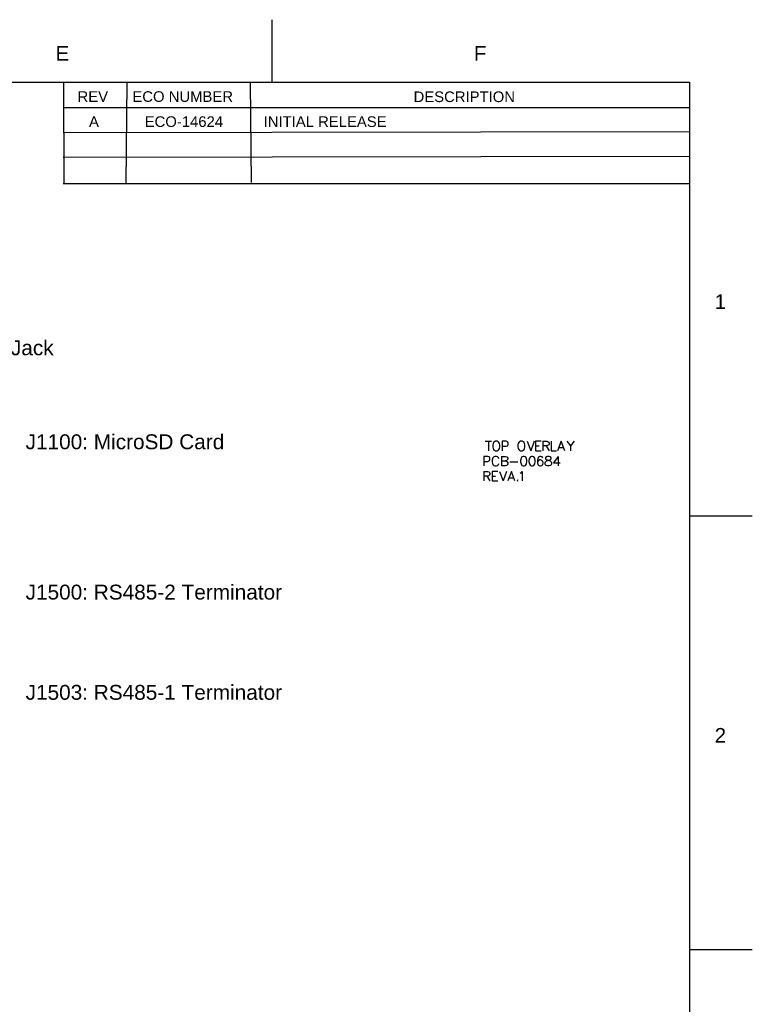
# Model space of a CAD drawing. Header units: inches. Extents: x 0 to 420, y -297 to 0.
# Tile 41 of 41: x 303 to 420, y -157 to 0. Entities that reach past the tile are written whole.
import ezdxf

# ---------------------------------------------------------------- set-up
doc = ezdxf.new("R2010")
doc.units = ezdxf.units.IN
doc.header["$MEASUREMENT"] = 0
doc.styles.add('Arial0', font='arial.ttf', dxfattribs={"height": 3.644212})

msp = doc.modelspace()

# ---------------------------------------------------------------- linework, layer by layer
at = {"color": 18, "true_color": 0x000000}
for p, q in [((343.33, 0), (343.33, -10)), ((10, -10), (410, -10)), ((310.06, -9.98), (310.08, -26.17)), ((320.16, -10.01), (320.02, -26.17)), ((339.87, -10.06), (340, -26)), ((410, -10), (410, -287)), ((310.04, -14.03), (409.98, -14.03)), ((310, -18), (409.94, -17.84)), ((310, -21.95), (410.03, -21.81)), ((310, -26.17), (409.94, -26.17)), ((377.38, -67.31), (378.38, -67.31)), ((377.88, -67.31), (377.88, -68.81)), ((378.7, -67.52), (378.63, -67.66)), ((378.84, -67.38), (378.7, -67.52)), ((378.98, -67.31), (378.84, -67.38)), ((379.27, -67.31), (378.98, -67.31)), ((379.41, -67.38), (379.27, -67.31)), ((379.56, -67.52), (379.41, -67.38)), ((379.63, -67.66), (379.56, -67.52)), ((380.69, -67.31), (380.05, -67.31)), ((380.05, -67.31), (380.05, -68.81)), ((380.91, -67.38), (380.69, -67.31)), ((380.98, -67.45), (380.91, -67.38)), ((381.05, -67.59), (380.98, -67.45)), ((382.71, -67.52), (382.63, -67.66)), ((382.85, -67.38), (382.71, -67.52)), ((382.99, -67.31), (382.85, -67.38)), ((383.28, -67.31), (382.99, -67.31)), ((383.42, -67.38), (383.28, -67.31)), ((383.56, -67.52), (383.42, -67.38)), ((383.63, -67.66), (383.56, -67.52)), ((384.06, -67.31), (384.63, -68.81)), ((385.2, -67.31), (384.63, -68.81)), ((386.32, -67.31), (385.39, -67.31)), ((385.39, -67.31), (385.39, -68.81)), ((386.57, -67.31), (386.57, -68.81)), ((386.57, -67.31), (387.21, -67.31)), ((387.21, -67.31), (387.43, -67.38)), ((387.43, -67.38), (387.5, -67.45)), ((387.5, -67.45), (387.57, -67.59)), ((387.9, -67.31), (387.9, -68.81)), ((389.5, -67.31), (388.93, -68.81)), ((390.07, -68.81), (389.5, -67.31)), ((390.42, -67.31), (390.99, -68.02)), ((391.56, -67.31), (390.99, -68.02)), ((378.63, -67.66), (378.56, -67.88)), ((378.56, -67.88), (378.56, -68.24)), ((378.56, -68.24), (378.63, -68.45)), ((378.63, -68.45), (378.7, -68.59)), ((378.7, -68.59), (378.84, -68.74)), ((378.84, -68.74), (378.98, -68.81)), ((378.98, -68.81), (379.27, -68.81)), ((379.27, -68.81), (379.41, -68.74)), ((379.41, -68.74), (379.56, -68.59)), ((379.56, -68.59), (379.63, -68.45)), ((379.7, -67.88), (379.63, -67.66)), ((379.63, -68.45), (379.7, -68.24)), ((379.7, -68.24), (379.7, -67.88)), ((380.05, -68.09), (380.69, -68.09)), ((380.69, -68.09), (380.91, -68.02)), ((380.91, -68.02), (380.98, -67.95)), ((380.98, -67.95), (381.05, -67.81)), ((381.05, -67.81), (381.05, -67.59)), ((382.63, -67.66), (382.56, -67.88)), ((382.56, -67.88), (382.56, -68.24)), ((382.56, -68.24), (382.63, -68.45)), ((382.63, -68.45), (382.71, -68.59)), ((382.71, -68.59), (382.85, -68.74)), ((382.85, -68.74), (382.99, -68.81)), ((382.99, -68.81), (383.28, -68.81)), ((383.28, -68.81), (383.42, -68.74)), ((383.42, -68.74), (383.56, -68.59)), ((383.56, -68.59), (383.63, -68.45)), ((383.71, -67.88), (383.63, -67.66)), ((383.63, -68.45), (383.71, -68.24)), ((383.71, -68.24), (383.71, -67.88)), ((385.39, -68.02), (385.96, -68.02)), ((385.39, -68.81), (386.32, -68.81)), ((387.21, -68.02), (386.57, -68.02)), ((387.07, -68.02), (387.57, -68.81)), ((387.43, -67.95), (387.21, -68.02)), ((387.5, -67.88), (387.43, -67.95)), ((387.57, -67.74), (387.5, -67.88)), ((387.57, -67.59), (387.57, -67.74)), ((387.9, -68.81), (388.76, -68.81)), ((389.14, -68.31), (389.85, -68.31)), ((390.99, -68.02), (390.99, -68.81)), ((377.77, -69.72), (377.12, -69.72)), ((377.12, -69.72), (377.12, -71.22)), ((377.12, -70.51), (377.77, -70.51)), ((377.98, -69.79), (377.77, -69.72)), ((377.77, -70.51), (377.98, -70.43)), ((378.05, -69.86), (377.98, -69.79)), ((377.98, -70.43), (378.05, -70.36)), ((378.12, -70.01), (378.05, -69.86)), ((378.05, -70.36), (378.12, -70.22)), ((378.12, -70.22), (378.12, -70.01)), ((378.53, -70.08), (378.46, -70.29)), ((378.46, -70.29), (378.46, -70.65)), ((378.46, -70.65), (378.53, -70.86)), ((378.6, -69.93), (378.53, -70.08)), ((378.75, -69.79), (378.6, -69.93)), ((378.89, -69.72), (378.75, -69.79)), ((379.17, -69.72), (378.89, -69.72)), ((379.32, -69.79), (379.17, -69.72)), ((379.46, -69.93), (379.32, -69.79)), ((379.53, -70.08), (379.46, -69.93)), ((379.95, -69.72), (379.95, -71.22)), ((379.95, -69.72), (380.59, -69.72)), ((379.95, -70.43), (380.59, -70.43)), ((380.59, -69.72), (380.81, -69.79)), ((380.81, -70.36), (380.59, -70.43)), ((380.59, -70.43), (380.81, -70.51)), ((380.81, -69.79), (380.88, -69.86)), ((380.88, -70.29), (380.81, -70.36)), ((380.81, -70.51), (380.88, -70.58)), ((380.88, -69.86), (380.95, -70.01)), ((380.95, -70.15), (380.88, -70.29)), ((380.88, -70.58), (380.95, -70.72)), ((380.95, -70.01), (380.95, -70.15)), ((380.95, -70.72), (380.95, -70.93)), ((381.29, -70.58), (382.57, -70.58)), ((383.09, -70.01), (383.02, -70.36)), ((383.02, -70.36), (383.02, -70.58)), ((383.02, -70.58), (383.09, -70.93)), ((383.23, -69.79), (383.09, -70.01)), ((383.44, -69.72), (383.23, -69.79)), ((383.59, -69.72), (383.44, -69.72)), ((383.8, -69.79), (383.59, -69.72)), ((383.94, -70.01), (383.8, -69.79)), ((384.02, -70.36), (383.94, -70.01)), ((383.94, -70.93), (384.02, -70.58)), ((384.02, -70.58), (384.02, -70.36)), ((384.42, -70.01), (384.35, -70.36)), ((384.35, -70.36), (384.35, -70.58)), ((384.35, -70.58), (384.42, -70.93)), ((384.57, -69.79), (384.42, -70.01)), ((384.78, -69.72), (384.57, -69.79)), ((384.92, -69.72), (384.78, -69.72)), ((385.14, -69.79), (384.92, -69.72)), ((385.28, -70.01), (385.14, -69.79)), ((385.35, -70.36), (385.28, -70.01)), ((385.28, -70.93), (385.35, -70.58)), ((385.35, -70.58), (385.35, -70.36)), ((385.76, -70.01), (385.69, -70.36)), ((385.69, -70.36), (385.69, -70.72)), ((385.76, -70.51), (385.69, -70.72)), ((385.69, -70.72), (385.76, -71.01)), ((385.9, -69.79), (385.76, -70.01)), ((385.9, -70.36), (385.76, -70.51)), ((386.11, -69.72), (385.9, -69.79)), ((386.11, -70.29), (385.9, -70.36)), ((386.26, -69.72), (386.11, -69.72)), ((386.19, -70.29), (386.11, -70.29)), ((386.4, -70.36), (386.19, -70.29)), ((386.47, -69.79), (386.26, -69.72)), ((386.54, -70.51), (386.4, -70.36)), ((386.54, -69.93), (386.47, -69.79)), ((386.61, -70.72), (386.54, -70.51)), ((386.61, -70.79), (386.61, -70.72)), ((386.94, -70.72), (387.01, -70.58)), ((386.94, -70.93), (386.94, -70.72)), ((387.09, -69.79), (387.01, -69.93)), ((387.01, -69.93), (387.01, -70.08)), ((387.01, -70.08), (387.09, -70.22)), ((387.01, -70.58), (387.16, -70.43)), ((387.3, -69.72), (387.09, -69.79)), ((387.09, -70.22), (387.23, -70.29)), ((387.16, -70.43), (387.37, -70.36)), ((387.23, -70.29), (387.51, -70.36)), ((387.59, -69.72), (387.3, -69.72)), ((387.37, -70.36), (387.66, -70.29)), ((387.51, -70.36), (387.73, -70.43)), ((387.8, -69.79), (387.59, -69.72)), ((387.66, -70.29), (387.8, -70.22)), ((387.73, -70.43), (387.87, -70.58)), ((387.87, -69.93), (387.8, -69.79)), ((387.8, -70.22), (387.87, -70.08)), ((387.87, -70.08), (387.87, -69.93)), ((387.87, -70.58), (387.94, -70.72)), ((387.94, -70.72), (387.94, -70.93)), ((388.99, -69.72), (388.28, -70.72)), ((388.28, -70.72), (389.35, -70.72)), ((388.99, -69.72), (388.99, -71.22)), ((377.12, -72.13), (377.12, -73.63)), ((377.12, -72.13), (377.77, -72.13)), ((377.77, -72.13), (377.98, -72.2)), ((377.98, -72.2), (378.05, -72.28)), ((378.05, -72.28), (378.12, -72.42)), ((379.39, -72.13), (378.46, -72.13)), ((378.46, -72.13), (378.46, -73.63)), ((378.53, -70.86), (378.6, -71.01)), ((378.6, -71.01), (378.75, -71.15)), ((378.75, -71.15), (378.89, -71.22)), ((378.89, -71.22), (379.17, -71.22)), ((379.17, -71.22), (379.32, -71.15)), ((379.32, -71.15), (379.46, -71.01)), ((379.46, -71.01), (379.53, -70.86)), ((379.64, -72.13), (380.21, -73.63)), ((380.59, -71.22), (379.95, -71.22)), ((380.78, -72.13), (380.21, -73.63)), ((380.81, -71.15), (380.59, -71.22)), ((380.88, -71.08), (380.81, -71.15)), ((380.95, -70.93), (380.88, -71.08)), ((381.54, -72.13), (380.97, -73.63)), ((382.12, -73.63), (381.54, -72.13)), ((383.08, -72.35), (383.29, -72.13)), ((383.09, -70.93), (383.23, -71.15)), ((383.23, -71.15), (383.44, -71.22)), ((383.29, -72.13), (383.29, -73.63)), ((383.44, -71.22), (383.59, -71.22)), ((383.59, -71.22), (383.8, -71.15)), ((383.8, -71.15), (383.94, -70.93)), ((384.42, -70.93), (384.57, -71.15)), ((384.57, -71.15), (384.78, -71.22)), ((384.78, -71.22), (384.92, -71.22)), ((384.92, -71.22), (385.14, -71.15)), ((385.14, -71.15), (385.28, -70.93)), ((385.76, -71.01), (385.9, -71.15)), ((385.9, -71.15), (386.11, -71.22)), ((386.11, -71.22), (386.19, -71.22)), ((386.19, -71.22), (386.4, -71.15)), ((386.4, -71.15), (386.54, -71.01)), ((386.54, -71.01), (386.61, -70.79)), ((387.01, -71.08), (386.94, -70.93)), ((387.09, -71.15), (387.01, -71.08)), ((387.3, -71.22), (387.09, -71.15)), ((387.59, -71.22), (387.3, -71.22)), ((387.8, -71.15), (387.59, -71.22)), ((387.87, -71.08), (387.8, -71.15)), ((387.94, -70.93), (387.87, -71.08)), ((377.77, -72.85), (377.12, -72.85)), ((377.62, -72.85), (378.12, -73.63)), ((377.98, -72.78), (377.77, -72.85)), ((378.05, -72.7), (377.98, -72.78)), ((378.12, -72.56), (378.05, -72.7)), ((378.12, -72.42), (378.12, -72.56)), ((378.46, -72.85), (379.03, -72.85)), ((378.46, -73.63), (379.39, -73.63)), ((381.19, -73.13), (381.9, -73.13)), ((382.54, -73.49), (382.47, -73.56)), ((382.47, -73.56), (382.54, -73.63)), ((382.61, -73.56), (382.54, -73.49)), ((382.54, -73.63), (382.61, -73.56)), ((382.94, -72.42), (383.08, -72.35)), ((420, -79.25), (410, -79.25)), ((420, -148.5), (410, -148.5))]:
    msp.add_line(p, q, dxfattribs=at)

# ---------------------------------------------------------------- texts
at = {"color": 18, "true_color": 0x000000, "style": 'Arial0'}
for s, height, p in [('E', 2.34, (308.78, -6.55)), ('F', 2.34, (375.55, -6.55)), ('REV', 1.696, (312.29, -13.13)), ('ECO NUMBER', 1.696, (321.05, -13.12)), ('DESCRIPTION', 1.6964, (365.93, -13.15)), ('A', 1.7, (314.12, -17.12)), ('ECO-14624', 1.696, (323.01, -17.12)), ('INITIAL RELEASE', 1.6964, (342, -17.12)), ('1', 2.34, (413.99, -46.17)), ('2', 2.34, (413.99, -115.42))]:
    msp.add_text(s, height=height, dxfattribs=at).set_placement(p)
at = {"color": 12, "true_color": 0xc00000, "style": 'Arial0'}
for s, p in [('J1300: Micro USB Jack', (274, -53.57)), ('J1100: MicroSD Card', (304, -68.57)), ('J1500: RS485-2 Terminator', (304, -92.57)), ('J1503: RS485-1 Terminator', (304, -108.57))]:
    msp.add_text(s, height=2.375, dxfattribs=at).set_placement(p)

doc.saveas('drawing.dxf')
